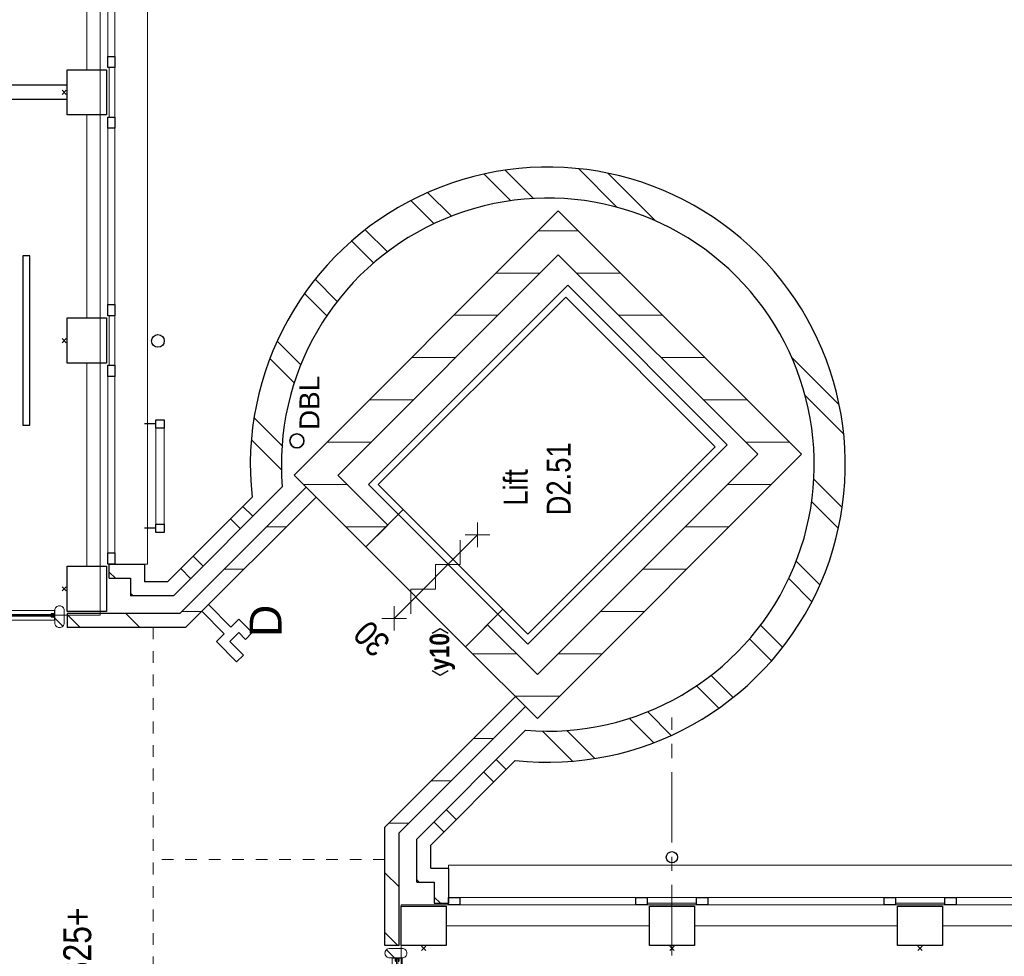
# Model space of a CAD drawing. Header units: millimetres. Extents: x -46954 to 169732, y -26853 to 94136.
# Tile 24 of 174: x 347 to 7330, y 28176 to 34817. Entities that reach past the tile are written whole.
import ezdxf
from ezdxf.enums import TextEntityAlignment as Align

# ---------------------------------------------------------------- set-up
doc = ezdxf.new("R2010")
doc.units = ezdxf.units.MM
doc.header["$LTSCALE"] = 400
doc.header["$PDMODE"] = 3
doc.header["$PDSIZE"] = 15
doc.linetypes.add('CENTER', pattern=[2, 1.25, -0.25, 0.25, -0.25])
doc.linetypes.add('STYLE_01', pattern=[0.416641, 0.208282, -0.208359])
for name, color, linetype, lineweight in [('BA-blusmiddelen', 7, 'Continuous', 15), ('BA-Brandveiligheid', 7, 'Continuous', 15), ('Buitenkozijnen', 140, 'Continuous', 15), ('Kozijnmerken', 43, 'Continuous', 9), ('mat-baksteen', 5, 'Continuous', 25), ('mat-beton (ihwg)', 5, 'Continuous', 25), ('mat-glas-hor', 140, 'Continuous', 15), ('mat-kalkzandsteen', 5, 'Continuous', 25), ('mat-naaldhout', 140, 'Continuous', 15), ('None', 7, 'Continuous', 9), ('Ruimtenummers', 5, 'Continuous', 25), ('Tekst', 140, 'Continuous', 15)]:
    doc.layers.add(name, color=color, linetype=linetype, lineweight=lineweight)
for name, color, linetype in [('inr', 4, 'Continuous'), ('plat', 5, 'Continuous'), ('stramien', 1, 'CENTER')]:
    doc.layers.add(name, color=color, linetype=linetype)
doc.styles.add('Arial', font='arial.ttf', dxfattribs={"height": 176.388889})
doc.styles.add('Arial Narrow', font='ARIALN.TTF', dxfattribs={"height": 222.25})
doc.styles.add('Arial Narrow (bold)', font='ARIALNB.TTF', dxfattribs={"height": 172.861111})

# ---------------------------------------------------------------- blocks, each defined once
blk = doc.blocks.new('Kolom 280x320')
at = {"layer": 'mat-beton (ihwg)', "lineweight": 25}
blk.add_lwpolyline([(-300, 160), (-20, 160), (-20, -160), (-300, -160)], close=True, dxfattribs=at)
at = {"layer": 'None', "color": 92, "linetype": 'Continuous', "lineweight": 5}
blk.add_point((0, 0), dxfattribs=at)
blk = doc.blocks.new('Gevelpui best 1410 (2D)')
at = {"layer": 'Buitenkozijnen', "lineweight": 15}
for p, q in [((-260, 0), (-260, -1410)), ((-260, 0), (-210, 0)), ((-210, 0), (-210, -1410)), ((-260, -1410), (-210, -1410))]:
    blk.add_line(p, q, dxfattribs=at)
at = {"layer": 'Buitenkozijnen', "color": 92, "lineweight": 25}
for points in [[(-260, 0), (-210, 0), (-210, -80), (-260, -80)], [(-260, -1330), (-210, -1330), (-210, -1410), (-260, -1410)]]:
    blk.add_lwpolyline(points, close=True, dxfattribs=at)
at = {"layer": 'None', "color": 43, "linetype": 'Continuous', "lineweight": 9}
blk.add_line((-410, 15), (-410, -1425), dxfattribs=at)
blk = doc.blocks.new('*X1007')
at = {"layer": 'None', "lineweight": 9}
for p, q in [((1800, -8364.9), (1800, -8224.2)), ((1500, -8664.9), (1500, -8353.8)), ((1200, -8964.9), (1200, -8653.8)), ((900, -9264.9), (900, -8953.8)), ((600, -9564.9), (600, -9253.8)), ((300, -9864.9), (300, -9553.8))]:
    blk.add_line(p, q, dxfattribs=at)
blk = doc.blocks.new('*X1008')
at = {"layer": 'None', "lineweight": 9}
for p, q in [((103.6, -6260.4), (316.6, -6047.3)), ((275.6, -6264.8), (473.9, -6066.4)), ((720.2, -6350.9), (892.7, -6178.4)), ((849.6, -6397.8), (1017, -6230.4)), ((1196.2, -6582), (1354.4, -6423.8)), ((1298.6, -6656), (1455.3, -6499.3)), ((1571.1, -6914.2), (1727, -6758.3)), ((1649.9, -7011.8), (1806.8, -6854.9)), ((1849.9, -7342.5), (2014, -7178.4)), ((1902.9, -7465.9), (2071.2, -7297.6)), ((2012.6, -7886.8), (2202, -7697.5)), ((2028.3, -8047.6), (2229.2, -7846.7)), ((-1961.6, -8325.6), (-1748.6, -8112.5)), ((-1942.5, -8482.9), (-1744.1, -8284.5)), ((1966.4, -8640.2), (2239.9, -8366.7)), ((1870.4, -8912.6), (2207.8, -8575.2)), ((-1830.5, -8901.6), (-1658, -8729.1)), ((-1778.5, -9026), (-1611.1, -8858.6)), ((-1585.2, -9363.3), (-1427, -9205.2)), ((-1509.7, -9464.2), (-1353, -9307.6)), ((-1250.7, -9735.9), (-1094.7, -9580)), ((-1154.1, -9815.7), (-997.2, -9658.8)), ((-830.6, -10023), (-666.4, -9858.8)), ((-711.4, -10080.1), (-543.1, -9911.8)), ((566.3, -10216.7), (903.7, -9879.3)), ((357.8, -10248.8), (631.3, -9975.3)), ((-311.4, -10210.9), (-122.1, -10021.6)), ((-162.2, -10238.1), (38.7, -10037.2))]:
    blk.add_line(p, q, dxfattribs=at)
blk = doc.blocks.new('*X1009')
at = {"layer": 'None', "lineweight": 9}
for p, q in [((300, -6895.8), (300, -6584.8)), ((600, -7195.5), (600, -6884.5)), ((900, -7495.3), (900, -7184.3)), ((1200, -7795.1), (1200, -7484.1)), ((1500, -8094.8), (1500, -7783.8)), ((1800, -8224.2), (1800, -8083.6))]:
    blk.add_line(p, q, dxfattribs=at)
blk = doc.blocks.new('*X1010')
at = {"layer": 'None', "lineweight": 9}
for p, q in [((-1500, -8234.3), (-1500, -8075.8)), ((-1200, -8534.3), (-1200, -8223.2)), ((-900, -8834.3), (-900, -8523.2)), ((-600, -9134.3), (-600, -8823.2)), ((-300, -9434.3), (-300, -9123.2)), ((0, -9734.3), (0, -9423.2))]:
    blk.add_line(p, q, dxfattribs=at)
blk = doc.blocks.new('*X1011')
at = {"layer": 'None', "lineweight": 9}
for p, q in [((-1200, -7928.4), (-1200, -7617.2)), ((-1500, -8075.8), (-1500, -7917.2))]:
    blk.add_line(p, q, dxfattribs=at)
blk = doc.blocks.new('*X1012')
at = {"layer": 'None', "lineweight": 9}
for p, q in [((-2463, -7412.7), (-2392.3, -7342)), ((-2374.8, -7500.9), (-2304.1, -7430.2)), ((-2109.4, -7766.3), (-2038.7, -7695.6)), ((-2021.2, -7854.5), (-1950.5, -7783.8))]:
    blk.add_line(p, q, dxfattribs=at)
blk = doc.blocks.new('*X1013')
at = {"layer": 'None', "lineweight": 9}
blk.add_line((-2810, -7229), (-2801, -7220), dxfattribs=at)
blk = doc.blocks.new('*X1014')
at = {"layer": 'None', "lineweight": 9}
blk.add_line((-2968.9, -7388), (-2926, -7345), dxfattribs=at)
blk = doc.blocks.new('*X1015')
at = {"layer": 'None', "lineweight": 9}
blk.add_line((-2818.9, -7238), (-2810, -7229), dxfattribs=at)
blk = doc.blocks.new('*X1016')
at = {"layer": 'None', "lineweight": 9}
for p, q in [((-2400, -7164.6), (-2400, -7023.2)), ((-2100, -7464.6), (-2100, -7323.2)), ((-1800, -7764.6), (-1800, -7623.2))]:
    blk.add_line(p, q, dxfattribs=at)
blk = doc.blocks.new('*X1017')
at = {"layer": 'None', "lineweight": 9}
for p, q in [((-3268.9, -7087.3), (-3176.6, -6995)), ((-2852.4, -7095), (-2752.4, -6995))]:
    blk.add_line(p, q, dxfattribs=at)
blk = doc.blocks.new('*X1018')
at = {"layer": 'None', "lineweight": 9}
for p, q in [((-666.9, -5616.7), (-596.2, -5546)), ((-578.7, -5704.9), (-508, -5634.2)), ((-313.4, -5970.2), (-242.7, -5899.5)), ((-225.2, -6058.4), (-154.5, -5987.7))]:
    blk.add_line(p, q, dxfattribs=at)
blk = doc.blocks.new('*X1019')
at = {"layer": 'None', "lineweight": 9}
blk.add_line((-788.9, -5208), (-780, -5199), dxfattribs=at)
blk = doc.blocks.new('*X1020')
at = {"layer": 'None', "lineweight": 9}
blk.add_line((-663.9, -5083), (-621, -5040), dxfattribs=at)
blk = doc.blocks.new('*X1021')
at = {"layer": 'None', "lineweight": 9}
blk.add_line((-780, -5199), (-771, -5190), dxfattribs=at)
blk = doc.blocks.new('*X1022')
at = {"layer": 'None', "lineweight": 9}
for p, q in [((-1013.9, -4832.3), (-921.6, -4740)), ((-1013.9, -5256.6), (-913.9, -5156.6))]:
    blk.add_line(p, q, dxfattribs=at)
blk = doc.blocks.new('*X1023')
at = {"layer": 'None', "lineweight": 9}
for p, q in [((0, -6728.4), (0, -6417.2)), ((-300, -7001.8), (-300, -6717.2))]:
    blk.add_line(p, q, dxfattribs=at)
blk = doc.blocks.new('*X1024')
at = {"layer": 'None', "lineweight": 9}
for p, q in [((-900, -5694.7), (-900, -5553.3)), ((-600, -5994.7), (-600, -5853.3)), ((-300, -6294.7), (-300, -6153.3))]:
    blk.add_line(p, q, dxfattribs=at)
blk = doc.blocks.new('HWA')
at = {"layer": 'None', "color": 92, "linetype": 'Continuous', "lineweight": 25}
blk.add_circle((0, -74), 40, dxfattribs=at)
blk = doc.blocks.new('030min zelfsluitend Y')
at = {"layer": 'BA-Brandveiligheid', "color": 7, "linetype": 'Continuous', "lineweight": 15}
for p, q in [((-61.7, 480.2), (61.7, 356.7)), ((61.7, 480.2), (-61.7, 356.7)), ((-61.7, -480.2), (61.7, -356.7)), ((61.7, -480.2), (-61.7, -356.7))]:
    blk.add_line(p, q, dxfattribs=at)
at = {"layer": 'None', "color": 7, "linetype": 'Continuous', "lineweight": 15}
for p, q in [((0, -418.5), (0, 418.5)), ((61.7, 188.6), (-61.7, 312.1)), ((61.7, 188.6), (-61.7, 65.2)), ((61.7, -58.3), (-61.7, 65.2)), ((61.7, -58.3), (-61.7, -181.8)), ((61.7, -305.3), (-61.7, -181.8))]:
    blk.add_line(p, q, dxfattribs=at)
at = {"layer": 'BA-Brandveiligheid', "color": 43, "insert": (-102.6, 722.4), "char_height": 177.8, "attachment_point": 1, "style": 'Arial Narrow'}
blk.add_mtext('30', dxfattribs=at)
blk = doc.blocks.new('DBL aansluiting')
at = {"layer": 'BA-blusmiddelen', "color": 140, "linetype": 'Continuous', "lineweight": 9}
blk.add_lwpolyline([(360, 112.5), (360, 45), (292.5, 45), (292.5, -45), (427.5, -45), (427.5, -112.5), (225, -112.5), (225, -33.75), (0, -33.75), (0, 33.75), (225, 33.75), (225, 112.5)], close=True, dxfattribs=at)
blk = doc.blocks.new('*U1071')
at = {"layer": 'None', "color": 92, "linetype": 'Continuous', "lineweight": 25}
for p, q in [((-310, -5370), (-310, -5290)), ((430, -5370), (430, -5290))]:
    blk.add_line(p, q, dxfattribs=at)
at = {"layer": 'None', "color": 140, "linetype": 'Continuous', "lineweight": 15}
blk.add_lwpolyline([(-340, -5370), (460, -5370), (460, -5430), (-340, -5430)], close=True, dxfattribs=at)
at = {"layer": 'None', "color": 92, "linetype": 'Continuous', "lineweight": 25}
for points in [[(-340, -5370), (-280, -5370), (-280, -5430), (-340, -5430)], [(400, -5370), (460, -5370), (460, -5430), (400, -5430)]]:
    blk.add_lwpolyline(points, close=True, dxfattribs=at)
blk = doc.blocks.new('*X1073')
at = {"layer": 'None', "lineweight": 5}
blk.add_line((-9956.9, -7128.5), (-9914.9, -7086.5), dxfattribs=at)
blk = doc.blocks.new('*U1074')
at = {"layer": 'mat-glas-hor', "color": 140, "lineweight": 15}
blk.add_lwpolyline([(-8703.1, -7089), (-9903.3, -7089), (-9903.3, -7101), (-8703.1, -7101)], close=True, dxfattribs=at)
at = {"layer": 'mat-naaldhout', "color": 140, "linetype": 'Continuous', "lineweight": 15}
for points in [[(-9914.9, -7103.5), (-9889.9, -7103.5), (-9889.9, -7128.5), (-10023.9, -7128.5), (-10023.9, -7061.5), (-9914.9, -7061.5)], [(-8697.9, -7103.5), (-8722.9, -7103.5), (-8722.9, -7128.5), (-8588.9, -7128.5), (-8588.9, -7061.5), (-8697.9, -7061.5)]]:
    blk.add_lwpolyline(points, close=True, dxfattribs=at)
at = {"layer": 'None', "color": 43, "linetype": 'Continuous', "lineweight": 9}
for p, q in [((-8923.9, -5975), (-8923.9, -7075)), ((-8923.9, -8215), (-8923.9, -7115))]:
    blk.add_line(p, q, dxfattribs=at)
at = {"layer": 'None', "color": 8, "lineweight": 5}
blk.add_lwpolyline([(-10023.9, -7128.5), (-10023.9, -7061.5), (-8697.9, -7061.5), (-8697.9, -7128.5)], close=True, dxfattribs=at)
at = {"layer": 'None', "color": 43, "linetype": 'Continuous', "lineweight": 9}
for centre, radius, start, end in [((-8923.9, -7075), 1100, 90, 180), ((-8923.9, -7075), 335.4, 0, 90), ((-8923.9, -7115), 1100, 180, 270), ((-8923.9, -7115), 335.4, 270, 0)]:
    blk.add_arc(centre, radius, start, end, dxfattribs=at)
at = {"layer": 'mat-naaldhout', "color": 140}
blk.add_blockref('*X1073', (0, 0), dxfattribs=at)
blk = doc.blocks.new('*X127')
at = {"layer": 'None', "lineweight": 5}
blk.add_line((-23.7, -23.7), (33.5, 33.5), dxfattribs=at)
blk = doc.blocks.new('houten stijl 67 x 114')
at = {"layer": 'mat-naaldhout', "color": 140, "linetype": 'Continuous', "lineweight": 15, "flags": 128}
blk.add_lwpolyline([(33.5, 0), (33.5, 0, -0.414214), (0, -33.5), (0, -33.5, -0.414214), (-33.5, 0), (-33.5, 88), (-33.5, 88, -0.414214), (0, 121.5), (0, 121.5, -0.414214), (33.5, 88)], format="xyb", close=True, dxfattribs=at)
at = {"layer": 'mat-naaldhout', "color": 140}
blk.add_blockref('*X127', (0, 0), dxfattribs=at)
blk = doc.blocks.new('binnenpui 880 h.o.h.')
at = {"layer": 'mat-glas-hor', "color": 8, "lineweight": 5}
blk.add_lwpolyline([(18, -33.5), (88, -33.5), (88, -846.5), (18, -846.5)], close=True, dxfattribs=at)
at = {"layer": 'mat-glas-hor', "color": 140, "lineweight": 15}
blk.add_lwpolyline([(48, -40), (58, -40), (58, -840), (48, -840)], close=True, dxfattribs=at)
at = {"layer": 'mat-naaldhout', "color": 140, "linetype": 'Continuous', "lineweight": 15, "flags": 128}
for points in [[(42.7, -33.5), (17.7, -33.5), (17.7, -34.5, 0.414214), (19.7, -36.5), (36.2, -36.5, -0.414214), (39.7, -40), (39.7, -56.5, 0.414214), (41.7, -58.5), (42.7, -58.5)], [(63.3, -33.5), (88.3, -33.5), (88.3, -34.5, -0.414214), (86.3, -36.5), (69.8, -36.5, 0.414214), (66.3, -40), (66.3, -56.5, -0.414214), (64.3, -58.5), (63.3, -58.5)], [(42.7, -846.5), (17.7, -846.5), (17.7, -845.5, -0.414214), (19.7, -843.5), (36.2, -843.5, 0.414214), (39.7, -840), (39.7, -823.5, -0.414214), (41.7, -821.5), (42.7, -821.5)], [(63.3, -846.5), (88.3, -846.5), (88.3, -845.5, 0.414214), (86.3, -843.5), (69.8, -843.5, -0.414214), (66.3, -840), (66.3, -823.5, 0.414214), (64.3, -821.5), (63.3, -821.5)]]:
    blk.add_lwpolyline(points, format="xyb", close=True, dxfattribs=at)
at = {"layer": 'None', "color": 7, "rotation": 270}
for p in [(0, 0), (0, -880)]:
    blk.add_blockref('houten stijl 67 x 114', p, dxfattribs=at)
blk = doc.blocks.new('*U1075')
at = {"layer": 'mat-glas-hor', "color": 8, "lineweight": 5}
blk.add_lwpolyline([(-10100.9, -7046.5), (-10100.9, -7116.5), (-10681.9, -7116.5), (-10681.9, -7046.5)], close=True, dxfattribs=at)
at = {"layer": 'mat-glas-hor', "color": 140, "lineweight": 15}
blk.add_lwpolyline([(-10107.4, -7076.5), (-10107.4, -7086.5), (-10675.4, -7086.5), (-10675.4, -7076.5)], close=True, dxfattribs=at)
at = {"layer": 'mat-naaldhout', "color": 140, "linetype": 'Continuous', "lineweight": 15, "flags": 128}
for points in [[(-10681.9, -7071.2), (-10681.9, -7046.2), (-10680.9, -7046.2, -0.414214), (-10678.9, -7048.2), (-10678.9, -7064.7, 0.414214), (-10675.4, -7068.2), (-10658.9, -7068.2, -0.414214), (-10656.9, -7070.2), (-10656.9, -7071.2)], [(-10100.9, -7071.2), (-10100.9, -7046.2), (-10101.9, -7046.2, 0.414214), (-10103.9, -7048.2), (-10103.9, -7064.7, -0.414214), (-10107.4, -7068.2), (-10123.9, -7068.2, 0.414214), (-10125.9, -7070.2), (-10125.9, -7071.2)], [(-10681.9, -7091.8), (-10681.9, -7116.8), (-10680.9, -7116.8, 0.414214), (-10678.9, -7114.8), (-10678.9, -7098.3, -0.414214), (-10675.4, -7094.8), (-10658.9, -7094.8, 0.414214), (-10656.9, -7092.8), (-10656.9, -7091.8)], [(-10100.9, -7091.8), (-10100.9, -7116.8), (-10101.9, -7116.8, -0.414214), (-10103.9, -7114.8), (-10103.9, -7098.3, 0.414214), (-10107.4, -7094.8), (-10123.9, -7094.8, -0.414214), (-10125.9, -7092.8), (-10125.9, -7091.8)]]:
    blk.add_lwpolyline(points, format="xyb", close=True, dxfattribs=at)
at = {"layer": 'None', "color": 7, "rotation": 180}
for p in [(-10715.4, -7028.5), (-10067.4, -7028.5)]:
    blk.add_blockref('houten stijl 67 x 114', p, dxfattribs=at)
blk = doc.blocks.new('*U1076')
at = {"layer": 'mat-glas-hor', "color": 8, "lineweight": 5}
blk.add_lwpolyline([(-3355.9, -7046.5), (-3355.9, -7116.5), (-4115.4, -7116.5), (-4115.4, -7046.5)], close=True, dxfattribs=at)
at = {"layer": 'mat-glas-hor', "color": 140, "lineweight": 15}
blk.add_lwpolyline([(-3362.4, -7076.5), (-3362.4, -7086.5), (-4115.4, -7086.5), (-4115.4, -7076.5)], close=True, dxfattribs=at)
at = {"layer": 'mat-naaldhout', "color": 140, "linetype": 'Continuous', "lineweight": 15, "flags": 128}
for points in [[(-4115.4, -7071.2), (-4115.4, -7046.2), (-4114.4, -7046.2, -0.414214), (-4112.4, -7048.2), (-4112.4, -7064.7, 0.414214), (-4108.9, -7068.2), (-4092.4, -7068.2, -0.414214), (-4090.4, -7070.2), (-4090.4, -7071.2)], [(-3355.9, -7071.2), (-3355.9, -7046.2), (-3356.9, -7046.2, 0.414214), (-3358.9, -7048.2), (-3358.9, -7064.7, -0.414214), (-3362.4, -7068.2), (-3378.9, -7068.2, 0.414214), (-3380.9, -7070.2), (-3380.9, -7071.2)], [(-4115.4, -7091.8), (-4115.4, -7116.8), (-4114.4, -7116.8, 0.414214), (-4112.4, -7114.8), (-4112.4, -7098.3, -0.414214), (-4108.9, -7094.8), (-4092.4, -7094.8, 0.414214), (-4090.4, -7092.8), (-4090.4, -7091.8)], [(-3355.9, -7091.8), (-3355.9, -7116.8), (-3356.9, -7116.8, -0.414214), (-3358.9, -7114.8), (-3358.9, -7098.3, 0.414214), (-3362.4, -7094.8), (-3378.9, -7094.8, -0.414214), (-3380.9, -7092.8), (-3380.9, -7091.8)]]:
    blk.add_lwpolyline(points, format="xyb", close=True, dxfattribs=at)
at = {"layer": 'None', "color": 7, "rotation": 180}
for p in [(-4148.9, -7028.5), (-3322.4, -7028.5)]:
    blk.add_blockref('houten stijl 67 x 114', p, dxfattribs=at)
blk = doc.blocks.new('*U1077')
at = {"layer": 'None', "color": 7}
for name in ['*U1074', '*U1075', '*U1076']:
    blk.add_blockref(name, (0, 0), dxfattribs=at)
at = {"layer": 'None', "color": 7, "rotation": 270}
for p in [(-7668.9, -7028.5), (-6788.9, -7028.5), (-5908.9, -7028.5), (-5028.9, -7028.5), (-4148.9, -7028.5)]:
    blk.add_blockref('binnenpui 880 h.o.h.', p, dxfattribs=at)
blk = doc.blocks.new('*U1113')
at = {"layer": 'mat-glas-hor', "color": 8, "lineweight": 5}
blk.add_lwpolyline([(-962.4, -4653), (-892.4, -4653), (-892.4, -3897.1), (-962.4, -3897.1)], close=True, dxfattribs=at)
at = {"layer": 'mat-glas-hor', "color": 140, "lineweight": 15}
blk.add_lwpolyline([(-932.4, -4646.5), (-922.4, -4646.5), (-922.4, -3903.6), (-932.4, -3903.6)], close=True, dxfattribs=at)
at = {"layer": 'mat-naaldhout', "color": 140, "linetype": 'Continuous', "lineweight": 15, "flags": 128}
for points in [[(-937.7, -3897.1), (-962.7, -3897.1), (-962.7, -3898.1, 0.414214), (-960.7, -3900.1), (-944.2, -3900.1, -0.414214), (-940.7, -3903.6), (-940.7, -3920.1, 0.414214), (-938.7, -3922.1), (-937.7, -3922.1)], [(-917.2, -3897.1), (-892.2, -3897.1), (-892.2, -3898.1, -0.414214), (-894.2, -3900.1), (-910.7, -3900.1, 0.414214), (-914.2, -3903.6), (-914.2, -3920.1, -0.414214), (-916.2, -3922.1), (-917.2, -3922.1)], [(-937.7, -4653), (-962.7, -4653), (-962.7, -4652, -0.414214), (-960.7, -4650), (-944.2, -4650, 0.414214), (-940.7, -4646.5), (-940.7, -4630, -0.414214), (-938.7, -4628), (-937.7, -4628)], [(-917.2, -4653), (-892.2, -4653), (-892.2, -4652, 0.414214), (-894.2, -4650), (-910.7, -4650, -0.414214), (-914.2, -4646.5), (-914.2, -4630, 0.414214), (-916.2, -4628), (-917.2, -4628)]]:
    blk.add_lwpolyline(points, format="xyb", close=True, dxfattribs=at)
at = {"layer": 'None', "color": 7, "xscale": -1, "rotation": 270}
for p in [(-980.4, -3863.6), (-980.4, -4686.5)]:
    blk.add_blockref('houten stijl 67 x 114', p, dxfattribs=at)
blk = doc.blocks.new('*U1114')
at = {"layer": 'None', "color": 7}
blk.add_blockref('*U1113', (0, 0), dxfattribs=at)
blk = doc.blocks.new('Kozijnmerk 50')
at = {"layer": 'Kozijnmerken', "color": 92, "linetype": 'Continuous', "lineweight": 25}
for points in [[(-132.2, 50.6), (-164.8, -5.8), (-132.2, -62.1)], [(132.2, 50.6), (164.8, -5.8), (132.2, -62.1)]]:
    blk.add_lwpolyline(points, dxfattribs=at)
at = {"layer": 'None', "color": 43, "style": 'Arial Narrow (bold)'}
blk.add_attdef('merk', text='', height=138.3, dxfattribs=at).set_placement((0, 0), align=Align.MIDDLE_CENTER)

msp = doc.modelspace()

# ---------------------------------------------------------------- linework, layer by layer
at = {"linetype": 'Continuous', "lineweight": 0}
msp.add_lwpolyline([(917.96233, 30594.58298), (917.96233, 52709.75531), (-6890.52037, 52709.75531), (-6890.52037, 30594.58298)], close=True, dxfattribs=at)
at = {"linetype": 'Continuous', "lineweight": 0, "flags": 128}
msp.add_lwpolyline([(3052.26676, 28251.57274), (3052.26676, 20786.57274), (3312.26676, 20786.57274), (3312.26676, 15241.53211), (38112.3074, 15241.53211), (38112.3074, 20661.57274), (32586.89644, 20661.57274), (32586.89644, 23121.57274), (30332.26676, 23121.57274), (30332.26676, 28541.61338), (3052.26676, 28541.61338), (3052.26676, 28251.57274)], dxfattribs=at)
at = {"layer": 'Buitenkozijnen', "color": 43, "linetype": 'Continuous', "lineweight": 9, "flags": 128}
for points in [[(1022.3074, 52991.57274), (1252.3074, 52991.57274), (1252.3074, 30956.57274), (1232.26676, 30956.57274)], [(3387.26676, 28801.57274), (3387.26676, 28821.57274), (30702.26676, 28821.57274), (30702.26676, 28591.61338)]]:
    msp.add_lwpolyline(points, dxfattribs=at)
at = {"layer": 'Buitenkozijnen', "lineweight": 15}
for points in [[(1022.3074, 34476.57274), (982.26676, 34476.57274), (982.26676, 34126.57274), (1022.3074, 34126.57274)], [(1022.3074, 32716.57274), (982.26676, 32716.57274), (982.26676, 32366.57274), (1022.3074, 32366.57274)], [(4797.26676, 28551.57274), (4797.26676, 28591.61338), (5147.26676, 28591.61338), (5147.26676, 28551.57274)], [(6557.26676, 28551.57274), (6557.26676, 28591.61338), (6907.26676, 28591.61338), (6907.26676, 28551.57274)]]:
    msp.add_lwpolyline(points, close=True, dxfattribs=at)
at = {"layer": 'inr'}
msp.add_lwpolyline([(417.79508, 31941.57274), (417.79508, 33141.57274), (367.79508, 33141.57274), (367.79508, 31941.57274)], close=True, dxfattribs=at)
at = {"layer": 'mat-baksteen', "lineweight": 25}
for p, q in [((2208.88596, 31503.53248), (1436.92622, 30731.57274)), ((1994.90557, 31430.97345), (1395.50486, 30831.57274)), ((982.26676, 30956.57274), (1232.26676, 30956.57274)), ((982.26676, 30856.57274), (982.26676, 30956.57274)), ((1232.26676, 30956.57274), (1232.26676, 30831.57274)), ((982.26676, 30856.57274), (1132.26676, 30856.57274)), ((1132.26676, 30856.57274), (1132.26676, 30731.57274)), ((1395.50486, 30831.57274), (1232.26676, 30831.57274)), ((1436.92622, 30731.57274), (1132.26676, 30731.57274)), ((3162.26676, 29006.2322), (3934.2265, 29778.19193)), ((3262.26676, 28964.81084), (3861.66748, 29564.21155)), ((3162.26676, 28701.57274), (3162.26676, 29006.2322)), ((3262.26676, 28801.57274), (3262.26676, 28964.81084)), ((3262.26676, 28801.57274), (3387.26676, 28801.57274)), ((3387.26676, 28801.57274), (3387.26676, 28551.57274)), ((3162.26676, 28701.57274), (3287.26676, 28701.57274)), ((3287.26676, 28701.57274), (3287.26676, 28551.57274)), ((3287.26676, 28551.57274), (3387.26676, 28551.57274))]:
    msp.add_line(p, q, dxfattribs=at)
at = {"layer": 'mat-baksteen', "color": 140, "linetype": 'Continuous', "lineweight": 15}
for points in [[(4233.68812, 32934.36495), (5365.05897, 31802.9941), (3950.84541, 30388.78054), (2819.47456, 31520.15139)], [(4219.54599, 32849.51213), (5280.20616, 31788.85196), (3950.84541, 30459.49121), (2890.18524, 31520.15139)], [(3066.96193, 31343.37469), (3774.06871, 30636.26791), (3508.90367, 30371.10287), (2801.79689, 31078.20965)]]:
    msp.add_lwpolyline(points, close=True, dxfattribs=at)
at = {"layer": 'mat-baksteen', "lineweight": 25}
for radius, start, end in [(2110, 263.725682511, 186.274317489), (1890, 265.20337257, 184.79662743)]:
    msp.add_arc((4092.26676, 31661.57274), radius, start, end, dxfattribs=at)
at = {"layer": 'mat-kalkzandsteen', "lineweight": 25}
for p, q in [((2293.35043, 31586.6561), (4166.45227, 33461.22021)), ((4166.45227, 33461.22021), (5891.85352, 31735.81895)), ((2604.41673, 31586.71679), (4166.51298, 33150.03252)), ((4166.51298, 33150.03252), (5580.72654, 31735.81895)), ((5891.85352, 31735.81895), (4018.02055, 29861.98598)), ((5580.72654, 31735.81895), (4018.02055, 30173.11297)), ((2801.79689, 31078.20965), (2292.68001, 31587.32653)), ((2957.36038, 31233.77314), (2603.80699, 31587.32653)), ((2377.53282, 31502.47372), (1481.63185, 30606.57274)), ((2448.2435, 31431.76304), (1523.0532, 30506.57274)), ((2957.36038, 31233.77314), (2801.79689, 31078.20965)), ((682.26676, 30606.57274), (682.26676, 30506.57274)), ((1481.63185, 30606.57274), (682.26676, 30606.57274)), ((3664.46716, 30526.66636), (3508.90367, 30371.10287)), ((4018.02055, 30173.11297), (3664.46716, 30526.66636)), ((1523.0532, 30506.57274), (682.26676, 30506.57274)), ((4018.02055, 29861.98598), (3508.90367, 30371.10287)), ((2937.26676, 29092.35918), (3862.45706, 30017.54948)), ((3037.26676, 29050.93782), (3933.16774, 29946.8388)), ((2937.26676, 28251.57274), (2937.26676, 29092.35918)), ((3037.26676, 28251.57274), (3037.26676, 29050.93782)), ((3037.26676, 28251.57274), (2937.26676, 28251.57274))]:
    msp.add_line(p, q, dxfattribs=at)
at = {"layer": 'None', "color": 8, "linetype": 'STYLE_01', "lineweight": 5}
for p, q in [((1292.26676, 30506.57274), (1292.26676, 15381.57274)), ((2937.26676, 28862.35918), (1292.26676, 28862.35918))]:
    msp.add_line(p, q, dxfattribs=at)
at = {"layer": 'None', "color": 92, "linetype": 'Continuous', "lineweight": 25}
msp.add_circle((1327.26676, 32539.23947), 45, dxfattribs=at)
at = {"layer": 'None', "color": 7, "linetype": 'Continuous', "lineweight": 35}
msp.add_circle((2312.26676, 31830.51338), 50, dxfattribs=at)
at = {"layer": 'plat'}
for p, q in [((682.26676, 34351.57274), (-3637.73324, 34351.57274)), ((682.26676, 34251.57274), (-3637.73324, 34251.57274))]:
    msp.add_line(p, q, dxfattribs=at)
at = {"layer": 'stramien', "lineweight": 0}
msp.add_line((4972.26676, 15381.57274), (4972.26676, 29869.03156), dxfattribs=at)

# ---------------------------------------------------------------- block references
at = {"layer": 'Buitenkozijnen', "color": 7}
for p in [(1232.26676, 35886.57274), (1232.26676, 34126.57274), (1232.26676, 32366.57274)]:
    msp.add_blockref('Gevelpui best 1410 (2D)', p, dxfattribs=at)
at = {"layer": 'Buitenkozijnen', "color": 7, "rotation": 90}
for p in [(3387.26676, 28801.57274), (5147.26676, 28801.57274), (6907.26676, 28801.57274)]:
    msp.add_blockref('Gevelpui best 1410 (2D)', p, dxfattribs=at)
at = {"layer": 'Kozijnmerken', "color": 7, "rotation": 90}
msp.add_blockref('Kozijnmerk 50', (3323.66466, 30334.95432), dxfattribs=at).add_auto_attribs({'merk': 'y10'})
at = {"layer": 'mat-baksteen', "color": 7, "rotation": 180}
for p in [(662.26676, 34301.57274), (662.26676, 32541.57274), (662.26676, 30781.57274)]:
    msp.add_blockref('Kolom 280x320', p, dxfattribs=at)
at = {"layer": 'mat-baksteen', "rotation": 90}
for name in ['*X1008', '*X1018', '*X1020', '*X1021', '*X1019', '*X1012', '*X1013', '*X1015', '*X1014']:
    msp.add_blockref(name, (-4057.73324, 31520.51338), dxfattribs=at)
at = {"layer": 'mat-beton (ihwg)', "color": 7, "rotation": 90}
msp.add_blockref('HWA', (4898.26652, 28878.34597), dxfattribs=at)
at = {"layer": 'mat-kalkzandsteen', "rotation": 90}
for name in ['*X1009', '*X1007', '*X1023', '*X1010', '*X1024', '*X1022', '*X1011', '*X1016', '*X1017']:
    msp.add_blockref(name, (-4057.73324, 31520.51338), dxfattribs=at)
at = {"layer": 'None', "color": 7}
for name, p, rotation in [('*U1071', (-4057.73324, 31520.51338), 90), ('*U1114', (-4057.73324, 31520.51338), 90), ('DBL aansluiting', (1662.26676, 30645.7863), 315), ('Kolom 280x320', (3212.26676, 28231.57274), 270), ('Kolom 280x320', (4972.26676, 28231.57274), 270), ('Kolom 280x320', (6732.26676, 28231.57274), 270), ('*U1077', (-4057.73324, 31520.51338), 90)]:
    msp.add_blockref(name, p, dxfattribs=dict(at, rotation=rotation))
at = {"layer": 'Tekst', "color": 7, "rotation": 134.9999999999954}
msp.add_blockref('030min zelfsluitend Y', (3298.55431, 30867.86028), dxfattribs=at)

# ---------------------------------------------------------------- texts
at = {"layer": 'BA-blusmiddelen', "color": 43, "insert": (1977.76252, 30440.51338), "char_height": 225.77778, "attachment_point": 1, "rotation": 90, "style": 'Arial'}
msp.add_mtext('D', dxfattribs=at)
at = {"layer": 'Ruimtenummers', "char_height": 169.333333, "attachment_point": 1, "rotation": 90, "style": 'Arial Narrow'}
for s, insert in [('D2.51', (4084.54208, 31302.28212)), ('Lift\\P', (3780.05843, 31370.53108))]:
    msp.add_mtext(s, dxfattribs=dict(at, insert=insert))
at = {"layer": 'Tekst', "color": 0, "insert": (2330.98899, 31907.56266), "char_height": 141.111111, "attachment_point": 1, "rotation": 90, "style": 'Arial'}
msp.add_mtext('DBL\\P', dxfattribs=at)
at = {"layer": 'Tekst', "color": 92, "insert": (656.02962, 27886.79115), "char_height": 197.555556, "attachment_point": 1, "rotation": 90, "style": 'Arial Narrow'}
msp.add_mtext('6625+', dxfattribs=at)

doc.saveas('drawing.dxf')
